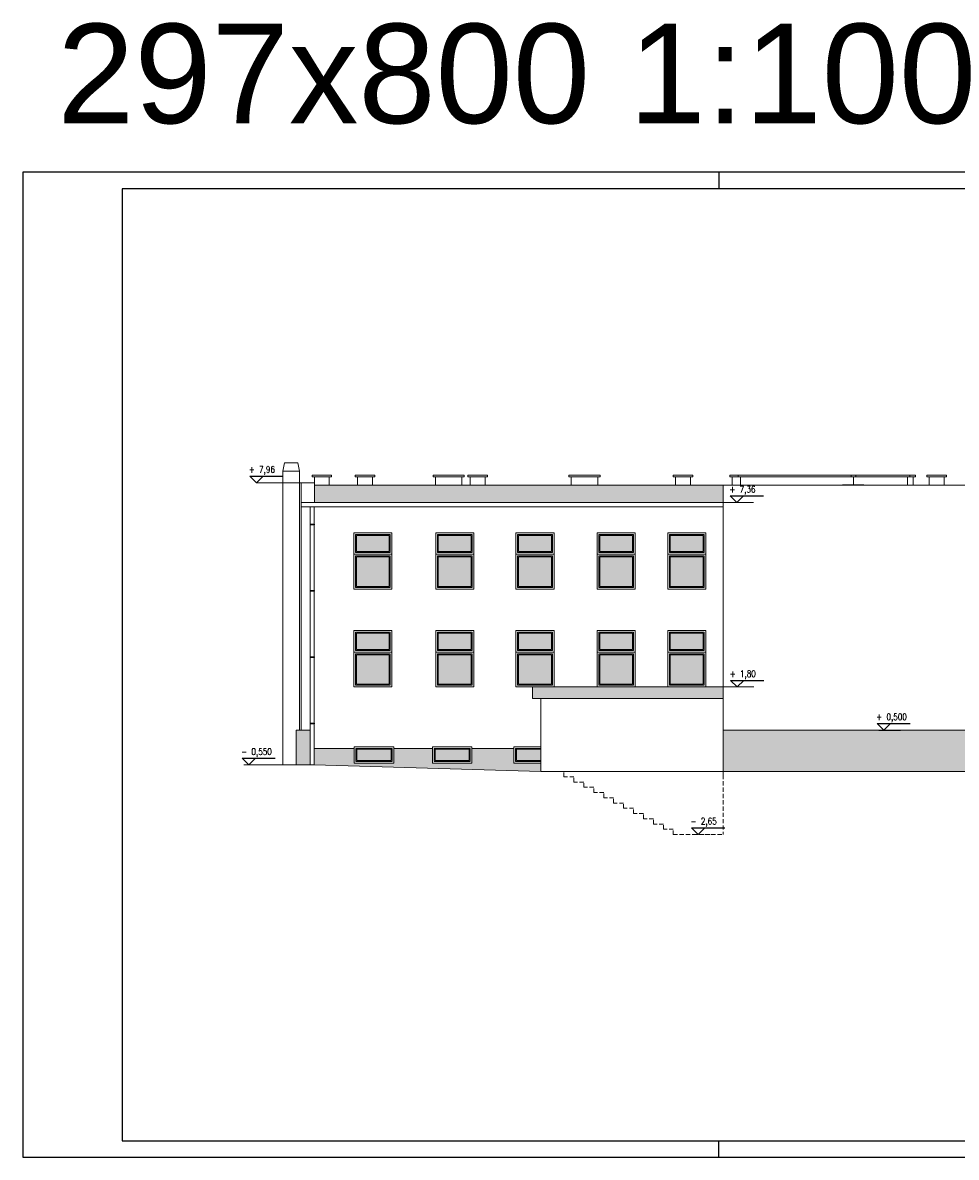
# Model space of a CAD drawing. Header units: millimetres. Extents: x 64838 to 107664, y -36848 to 0.
# Tile 71 of 109: x 85601 to 88418, y -36848 to -33427. Entities that reach past the tile are written whole.
import ezdxf
from ezdxf.enums import TextEntityAlignment as Align

# ---------------------------------------------------------------- set-up
doc = ezdxf.new("R2010")
doc.units = ezdxf.units.MM
doc.linetypes.add('DASHED', pattern=[19.05, 12.7, -6.35])
doc.layers.add('A-Opis', color=7, linetype='Continuous', lineweight=15)
doc.layers.add('OPIS', color=7, linetype='Continuous', lineweight=5)
doc.layers.add('e-cad_cienkie', color=1, linetype='Continuous')
doc.layers.add('e-cad_opisy', color=7, linetype='Continuous')
doc.styles.add('e-cad_1', font='simplex.shx', dxfattribs={"width": 0.8})
doc.styles.get("Standard").update_dxf_attribs({"font": 'arial.ttf'})

# ---------------------------------------------------------------- blocks, each defined once
blk = doc.blocks.new('e-cad_kota_3')
blk.add_line((-2, 2), (8, 2))
blk.add_lwpolyline([(-2, 2), (0, 0), (2, 2)])
at = {"style": 'e-cad_1', "width": 0.8}
blk.add_attdef('ZNAK', text='', height=2, dxfattribs=at).set_placement((-0.5, 3), align=Align.RIGHT)
blk.add_attdef('RZEDNA', (0.8, 3), '', height=2, dxfattribs=at)

msp = doc.modelspace()

# ---------------------------------------------------------------- hatches: boundary and pattern name
at = {"layer": 'A-Opis'}
h = msp.add_hatch(color=135, dxfattribs=at)
h.set_gradient(color1=(103, 145, 152), color2=(200, 215, 218), rotation=45, one_color=1, name='SPHERICAL')
h.paths.add_polyline_path([(86608.53, -35126.67), (86608.53, -35037.67), (86707.53, -35037.67), (86707.53, -35126.67)])
h.paths.add_polyline_path([(86608.53, -35021.67), (86608.53, -34972.67), (86707.53, -34972.67), (86707.53, -35021.67)])
h = msp.add_hatch(color=135, dxfattribs=at)
h.set_gradient(color1=(103, 145, 152), color2=(200, 215, 218), rotation=45, one_color=1, name='SPHERICAL')
h.paths.add_polyline_path([(86855.53, -35126.67), (86855.53, -35037.67), (86954.53, -35037.67), (86954.53, -35126.67)])
h.paths.add_polyline_path([(86855.53, -35021.67), (86855.53, -34972.67), (86954.53, -34972.67), (86954.53, -35021.67)])
h = msp.add_hatch(color=135, dxfattribs=at)
h.set_gradient(color1=(103, 145, 152), color2=(200, 215, 218), rotation=45, one_color=1, name='SPHERICAL')
h.paths.add_polyline_path([(87097.53, -35126.67), (87097.53, -35037.67), (87196.53, -35037.67), (87196.53, -35126.67)])
h.paths.add_polyline_path([(87097.53, -35021.67), (87097.53, -34972.67), (87196.53, -34972.67), (87196.53, -35021.67)])
h = msp.add_hatch(color=135, dxfattribs=at)
h.set_gradient(color1=(103, 145, 152), color2=(200, 215, 218), rotation=45, one_color=1, name='SPHERICAL')
h.paths.add_polyline_path([(87342.53, -35126.67), (87342.53, -35037.67), (87441.53, -35037.67), (87441.53, -35126.67)])
h.paths.add_polyline_path([(87342.53, -35021.67), (87342.53, -34972.67), (87441.53, -34972.67), (87441.53, -35021.67)])
h = msp.add_hatch(color=135, dxfattribs=at)
h.set_gradient(color1=(103, 145, 152), color2=(200, 215, 218), rotation=45, one_color=1, name='SPHERICAL')
h.paths.add_polyline_path([(87555.53, -35126.67), (87555.53, -35037.67), (87654.53, -35037.67), (87654.53, -35126.67)])
h.paths.add_polyline_path([(87555.53, -35021.67), (87555.53, -34972.67), (87654.53, -34972.67), (87654.53, -35021.67)])
h = msp.add_hatch(color=135, dxfattribs=at)
h.set_gradient(color1=(103, 145, 152), color2=(200, 215, 218), rotation=45, one_color=1, name='SPHERICAL')
h.paths.add_polyline_path([(86608.53, -35421.67), (86608.53, -35332.67), (86707.53, -35332.67), (86707.53, -35421.67)])
h.paths.add_polyline_path([(86608.53, -35316.67), (86608.53, -35267.67), (86707.53, -35267.67), (86707.53, -35316.67)])
h = msp.add_hatch(color=135, dxfattribs=at)
h.set_gradient(color1=(103, 145, 152), color2=(200, 215, 218), rotation=45, one_color=1, name='SPHERICAL')
h.paths.add_polyline_path([(86855.53, -35421.67), (86855.53, -35332.67), (86954.53, -35332.67), (86954.53, -35421.67)])
h.paths.add_polyline_path([(86855.53, -35316.67), (86855.53, -35267.67), (86954.53, -35267.67), (86954.53, -35316.67)])
h = msp.add_hatch(color=135, dxfattribs=at)
h.set_gradient(color1=(103, 145, 152), color2=(200, 215, 218), rotation=45, one_color=1, name='SPHERICAL')
h.paths.add_polyline_path([(87097.53, -35421.67), (87097.53, -35332.67), (87196.53, -35332.67), (87196.53, -35421.67)])
h.paths.add_polyline_path([(87097.53, -35316.67), (87097.53, -35267.67), (87196.53, -35267.67), (87196.53, -35316.67)])
h = msp.add_hatch(color=135, dxfattribs=at)
h.set_gradient(color1=(103, 145, 152), color2=(200, 215, 218), rotation=45, one_color=1, name='SPHERICAL')
h.paths.add_polyline_path([(87342.53, -35421.67), (87342.53, -35332.67), (87441.53, -35332.67), (87441.53, -35421.67)])
h.paths.add_polyline_path([(87342.53, -35316.67), (87342.53, -35267.67), (87441.53, -35267.67), (87441.53, -35316.67)])
h = msp.add_hatch(color=135, dxfattribs=at)
h.set_gradient(color1=(103, 145, 152), color2=(200, 215, 218), rotation=45, one_color=1, name='SPHERICAL')
h.paths.add_polyline_path([(87555.53, -35421.67), (87555.53, -35332.67), (87654.53, -35332.67), (87654.53, -35421.67)])
h.paths.add_polyline_path([(87555.53, -35316.67), (87555.53, -35267.67), (87654.53, -35267.67), (87654.53, -35316.67)])
h = msp.add_hatch(color=135, dxfattribs=at)
h.set_gradient(color1=(103, 145, 152), color2=(200, 215, 218), rotation=45, one_color=1, name='SPHERICAL')
h.paths.add_polyline_path([(86845.91, -35617.67), (86845.91, -35651.67), (86948.91, -35651.67), (86948.91, -35617.67)])
h.paths.add_polyline_path([(86609.91, -35617.67), (86609.91, -35651.67), (86712.91, -35651.67), (86712.91, -35617.67)])
h.paths.add_polyline_path([(87090.91, -35651.67), (87090.91, -35617.67), (87164.53, -35617.67), (87164.53, -35651.67)])
at = {"layer": 'OPIS', "ltscale": 4}
h = msp.add_hatch(dxfattribs=at)
h.set_pattern_fill('AR-SAND', color=254, scale=0.1)
h.paths.add_polyline_path([(90111.53, -34775.67), (90454.4, -34775.67), (90466.4, -34775.67), (90521.53, -34775.67), (91984.51, -34775.67), (92491.53, -34775.67), (92491.53, -34786.92), (92454.53, -34786.92), (92454.53, -34791.92), (92461.53, -34791.92), (92461.53, -34881.92), (91941.38, -34881.92), (91961.38, -34861.92), (91921.38, -34861.92), (91941.38, -34881.92), (91663.53, -34881.92), (91663.53, -34816.92), (91670.53, -34816.92), (91670.53, -34811.92), (91569.53, -34811.92), (91569.53, -34816.92), (91576.53, -34816.92), (91576.53, -34881.92), (91393.53, -34881.92), (91393.53, -34816.92), (91400.53, -34816.92), (91400.53, -34811.92), (91331.53, -34811.92), (91331.53, -34816.92), (91338.53, -34816.92), (91338.53, -34881.92), (91318.53, -34881.92), (91318.53, -34816.92), (91325.53, -34816.92), (91325.53, -34811.92), (91065.53, -34811.92), (91065.53, -34816.92), (91072.53, -34816.92), (91072.53, -34881.92), (90952.53, -34881.92), (90952.53, -34816.92), (90959.53, -34816.92), (90959.53, -34811.92), (90796.53, -34811.92), (90796.53, -34816.92), (90803.53, -34816.92), (90803.53, -34881.92), (90111.53, -34881.92), (90111.53, -34838.32)])
h.paths.add_polyline_path([(91943.42, -34822.16), (91943.42, -34857.87), (92004.09, -34857.87), (92004.09, -34822.16)], flags=24)
h.paths.add_polyline_path([(91932.09, -34850.49), (91932.09, -34876.2), (91954.38, -34876.2), (91954.38, -34850.49)], flags=24)
h.paths.add_polyline_path([(88684.53, -34873.7), (88684.53, -34821.36), (89231.91, -34821.36), (89231.91, -34843.7), (89271.91, -34843.7), (89271.91, -34821.36), (90071.53, -34821.36), (90071.53, -34873.7), (88866.43, -34873.7), (88874.53, -34865.6), (88834.53, -34865.6), (88842.63, -34873.7)])
h.paths.add_polyline_path([(88856.58, -34825.84), (88856.58, -34861.55), (88918.01, -34861.55), (88918.01, -34825.84)], flags=24)
h.paths.add_polyline_path([(87714.53, -34873.7), (87714.53, -34821.36), (86481.53, -34821.36), (86481.53, -34873.7)])
h.paths.add_polyline_path([(87139.53, -35464.67), (87139.53, -35429.67), (87714.53, -35429.67), (87714.53, -35464.67)])
h.paths.add_polyline_path([(88845.25, -34854.17), (88845.25, -34879.89), (88867.53, -34879.89), (88867.53, -34854.17)], flags=24)
at = {"layer": 'OPIS', "linetype": 'Continuous', "lineweight": 13}
h = msp.add_hatch(dxfattribs=at)
h.set_pattern_fill('AR-BRSTD', color=9, scale=0.1)
h.paths.add_polyline_path([(88684.53, -35684.68), (88684.53, -35624.67), (88684.53, -35609.67), (88684.53, -35559.67), (87714.53, -35559.67), (87714.53, -35684.68)])
h.paths.add_polyline_path([(91295.53, -35669.67), (91295.53, -35624.67), (90106.07, -35624.67), (90106.05, -35669.67)])
h.paths.add_polyline_path([(92497.01, -35669.67), (92497, -35624.67), (91307.33, -35624.67), (91307.32, -35669.67)])
h.paths.add_polyline_path([(87164.53, -35684.67), (87164.53, -35659.67), (87082.91, -35659.67), (87082.91, -35614.67), (86956.91, -35614.67), (86956.91, -35659.67), (86837.91, -35659.67), (86837.91, -35614.67), (86720.91, -35614.67), (86720.91, -35659.67), (86601.91, -35659.67), (86601.91, -35614.67), (86481.07, -35614.67), (86481.05, -35664.67)])
h.paths.add_polyline_path([(89431.53, -35649.67), (89431.53, -35624.67), (89886.53, -35624.67), (89886.53, -35639.67), (89851.53, -35639.67), (89851.53, -35654.67), (89816.53, -35654.67), (89816.53, -35669.67), (89504.03, -35664.67), (89504.03, -35649.67), (89524.03, -35629.67), (89484.03, -35629.67), (89504.03, -35649.67)])
h.paths.add_polyline_path([(89006.92, -35665.38), (89006.92, -35624.67), (88701.46, -35624.67), (88701.45, -35683.68)])
h.paths.add_polyline_path([(86469.27, -35664.72), (86469.27, -35559.67), (86426.53, -35559.67), (86426.53, -35664.7)])
h.paths.add_polyline_path([(89098.37, -35659.9), (89098.37, -35624.67), (89011.12, -35624.67), (89011.12, -35665.13)])
h.paths.add_polyline_path([(89189.78, -35654.42), (89189.78, -35624.67), (89102.57, -35624.67), (89102.57, -35659.65)])
h.paths.add_polyline_path([(89264.83, -35649.92), (89264.83, -35624.67), (89193.98, -35624.67), (89193.98, -35654.17)])
h.paths.add_polyline_path([(89269.03, -35649.67), (89269.03, -35624.67), (89331.53, -35624.67), (89331.53, -35649.67)])
h.paths.add_polyline_path([(90094.27, -35669.67), (90094.27, -35624.67), (90071.53, -35624.67), (90071.53, -35669.67)])
h.paths.add_polyline_path([(92531.53, -35669.67), (92531.53, -35624.67), (92508.8, -35624.67), (92508.8, -35669.67)])

# ---------------------------------------------------------------- linework, layer by layer
at = {"layer": 'e-cad_cienkie', "ltscale": 4}
msp.add_line((88184.53, -35559.67), (88249.53, -35559.67), dxfattribs=at)
at = {"layer": 'e-cad_opisy', "ltscale": 4}
msp.add_line((88139.82, -34821.36), (88074.82, -34821.36), dxfattribs=at)
for points in [[(85601.41, -36847.82), (93601.41, -36847.82), (93601.41, -33877.82), (85851.41, -33877.82), (85851.41, -33877.82), (85601.41, -33877.82), (85601.41, -36847.82)], [(87701.41, -33877.82), (87701.41, -33927.82)], [(85901.41, -36797.82), (93551.41, -36797.82), (93551.41, -33927.82), (85901.41, -33927.82), (85901.41, -36797.82)], [(87701.41, -36847.82), (87701.41, -36797.82)]]:
    msp.add_lwpolyline(points, dxfattribs=at)
at = {"layer": 'OPIS'}
for p, q in [((86391.64, -34753.7), (86386.64, -34778.7)), ((86391.64, -34753.7), (86431.64, -34753.7)), ((86431.64, -34753.7), (86436.64, -34778.7)), ((86386.64, -35664.7), (86386.64, -34778.7)), ((86386.64, -34778.7), (86436.64, -34778.7)), ((86436.64, -35559.67), (86436.64, -34778.7)), ((86486.53, -34791.36), (86526.53, -34791.36)), ((86616.53, -34791.36), (86656.53, -34791.36)), ((86956.53, -34791.36), (86996.53, -34791.36)), ((87576.53, -34791.36), (87616.53, -34791.36)), ((87747.03, -34791.36), (87787.03, -34791.36)), ((88068.53, -34791.36), (88108.53, -34791.36)), ((88154.53, -34791.36), (88194.53, -34791.36)), ((88248.03, -34791.36), (88288.03, -34791.36)), ((88341.53, -34791.36), (88381.53, -34791.36)), ((86306.65, -34813.7), (86441.53, -34813.7)), ((86441.53, -34813.7), (86441.53, -35559.67)), ((86441.53, -34813.7), (86481.53, -34813.7)), ((86481.53, -34796.36), (86481.53, -34821.36)), ((86481.53, -34813.7), (86481.53, -34873.7)), ((86481.53, -34821.36), (88684.53, -34821.36)), ((86486.53, -34796.36), (86526.53, -34796.36)), ((86526.53, -34796.36), (86526.53, -34821.36)), ((86611.53, -34796.36), (86611.53, -34821.36)), ((86616.53, -34796.36), (86656.53, -34796.36)), ((86656.53, -34796.36), (86656.53, -34821.36)), ((86846.53, -34796.36), (86846.53, -34821.36)), ((86926.53, -34796.36), (86926.53, -34821.36)), ((86951.53, -34796.36), (86951.53, -34821.36)), ((86956.53, -34796.36), (86996.53, -34796.36)), ((86996.53, -34796.36), (86996.53, -34821.36)), ((87256.53, -34796.36), (87256.53, -34821.36)), ((87336.53, -34796.36), (87336.53, -34821.36)), ((87571.53, -34796.36), (87571.53, -34821.36)), ((87576.53, -34796.36), (87616.53, -34796.36)), ((87616.53, -34796.36), (87616.53, -34821.36)), ((87714.53, -34821.36), (87714.53, -35694.67)), ((87742.03, -34796.36), (87742.03, -34821.36)), ((87747.03, -34796.36), (87787.03, -34796.36)), ((87767.53, -34796.36), (87767.53, -34821.36)), ((88068.53, -34796.36), (88108.53, -34796.36)), ((88108.53, -34796.36), (88108.53, -34821.36)), ((88154.53, -34796.36), (88194.53, -34796.36)), ((88248.03, -34796.36), (88288.03, -34796.36)), ((88271.53, -34796.36), (88271.53, -34821.36)), ((88288.03, -34796.36), (88288.03, -34821.36)), ((88336.53, -34796.36), (88336.53, -34821.36)), ((88341.53, -34796.36), (88381.53, -34796.36)), ((88381.53, -34796.36), (88381.53, -34821.36)), ((86441.53, -34873.7), (87714.53, -34873.7)), ((86441.53, -34886.82), (87714.53, -34886.82)), ((86469.27, -34886.82), (86469.27, -34911.62)), ((86481.26, -34886.82), (86481.24, -34917.46)), ((87714.53, -34873.7), (87806.56, -34873.7)), ((86469.27, -34911.62), (86469.27, -35664.72)), ((86481.24, -34917.46), (86481.05, -35664.72)), ((87139.53, -35464.67), (87139.53, -35429.67)), ((87139.53, -35429.67), (87714.53, -35429.67)), ((87714.53, -35429.67), (87807.56, -35429.67)), ((87139.53, -35464.67), (87714.53, -35464.67)), ((87164.53, -35464.67), (87164.53, -35684.68)), ((86436.64, -35559.67), (86436.64, -35528.94)), ((86426.53, -35559.67), (86426.53, -35664.7)), ((86469.27, -35559.67), (86426.53, -35559.67)), ((87714.53, -35559.67), (88684.53, -35559.67)), ((86601.91, -35614.67), (86481.08, -35614.67)), ((86715.91, -35614.67), (86606.91, -35614.67)), ((86837.91, -35614.67), (86720.91, -35614.67)), ((86951.91, -35614.67), (86842.91, -35614.67)), ((87082.91, -35614.67), (86956.91, -35614.67)), ((87164.53, -35614.67), (87087.91, -35614.67)), ((86268.52, -35664.67), (86333.52, -35664.67)), ((86283.52, -35664.67), (86481.05, -35664.72)), ((86481.05, -35664.67), (87164.53, -35684.67)), ((87164.83, -35684.68), (88684.83, -35684.68))]:
    msp.add_line(p, q, dxfattribs=at)
at = {"layer": 'OPIS', "linetype": 'DASHED'}
for p, q in [((87234.53, -35684.68), (87204.53, -35684.68)), ((87234.53, -35684.71), (87204.53, -35684.71)), ((87234.53, -35700.54), (87234.53, -35684.71)), ((87264.53, -35700.54), (87234.53, -35700.54)), ((87264.53, -35716.37), (87264.53, -35700.54)), ((87294.53, -35716.37), (87264.53, -35716.37)), ((87294.53, -35732.2), (87294.53, -35716.37)), ((87714.53, -35694.67), (87714.53, -35874.67)), ((87324.53, -35732.2), (87294.53, -35732.2)), ((87324.53, -35748.03), (87324.53, -35732.2)), ((87354.53, -35748.03), (87324.53, -35748.03)), ((87354.53, -35763.86), (87354.53, -35748.03)), ((87384.53, -35763.86), (87354.53, -35763.86)), ((87384.53, -35779.69), (87384.53, -35763.86)), ((87414.53, -35779.69), (87384.53, -35779.69)), ((87414.53, -35795.52), (87414.53, -35779.69)), ((87444.53, -35795.52), (87414.53, -35795.52)), ((87444.53, -35811.35), (87444.53, -35795.52)), ((87474.53, -35811.35), (87444.53, -35811.35)), ((87474.53, -35827.18), (87474.53, -35811.35)), ((87504.53, -35827.18), (87474.53, -35827.18)), ((87504.53, -35843.01), (87504.53, -35827.18)), ((87534.53, -35843.01), (87504.53, -35843.01)), ((87534.53, -35858.84), (87534.53, -35843.01)), ((87564.53, -35858.84), (87534.53, -35858.84)), ((87564.53, -35874.67), (87564.53, -35858.84)), ((87564.53, -35874.67), (87714.53, -35874.67)), ((87564.53, -35874.67), (87714.53, -35874.67)), ((87624.53, -35874.67), (87689.53, -35874.67))]:
    msp.add_line(p, q, dxfattribs=at)
at = {"layer": 'OPIS'}
for points in [[(86474.53, -34796.36), (86533.53, -34796.36), (86533.53, -34791.36), (86474.53, -34791.36)], [(86604.53, -34796.36), (86663.53, -34796.36), (86663.53, -34791.36), (86604.53, -34791.36)], [(86839.53, -34796.36), (86933.53, -34796.36), (86933.53, -34791.36), (86839.53, -34791.36)], [(86944.53, -34796.36), (87003.53, -34796.36), (87003.53, -34791.36), (86944.53, -34791.36)], [(87249.53, -34796.36), (87343.53, -34796.36), (87343.53, -34791.36), (87249.53, -34791.36)], [(87564.53, -34796.36), (87623.53, -34796.36), (87623.53, -34791.36), (87564.53, -34791.36)], [(87735.03, -34796.36), (87760.53, -34796.36), (87760.53, -34791.36), (87735.03, -34791.36)], [(87760.53, -34796.36), (88115.53, -34796.36), (88115.53, -34791.36), (87760.53, -34791.36)], [(88101.53, -34796.36), (88278.53, -34796.36), (88278.53, -34791.36), (88101.53, -34791.36)], [(88101.53, -34796.36), (88115.53, -34796.36), (88115.53, -34791.36), (88101.53, -34791.36)], [(88278.53, -34796.36), (88295.03, -34796.36), (88295.03, -34791.36), (88278.53, -34791.36)], [(88329.53, -34796.36), (88388.53, -34796.36), (88388.53, -34791.36), (88329.53, -34791.36)], [(86468.77, -34938.91), (86481.77, -34938.91), (86481.77, -34940.91), (86468.77, -34940.91)], [(86600.53, -34964.67), (86715.53, -34964.67), (86715.53, -35029.67), (86600.53, -35029.67)], [(86605.53, -34969.67), (86710.53, -34969.67), (86710.53, -35024.67), (86605.53, -35024.67)], [(86608.53, -34972.67), (86707.53, -34972.67), (86707.53, -35021.67), (86608.53, -35021.67)], [(86847.53, -34964.67), (86962.53, -34964.67), (86962.53, -35029.67), (86847.53, -35029.67)], [(86852.53, -34969.67), (86957.53, -34969.67), (86957.53, -35024.67), (86852.53, -35024.67)], [(86855.53, -34972.67), (86954.53, -34972.67), (86954.53, -35021.67), (86855.53, -35021.67)], [(87089.53, -34964.67), (87204.53, -34964.67), (87204.53, -35029.67), (87089.53, -35029.67)], [(87094.53, -34969.67), (87199.53, -34969.67), (87199.53, -35024.67), (87094.53, -35024.67)], [(87097.53, -34972.67), (87196.53, -34972.67), (87196.53, -35021.67), (87097.53, -35021.67)], [(87334.53, -34964.67), (87449.53, -34964.67), (87449.53, -35029.67), (87334.53, -35029.67)], [(87339.53, -34969.67), (87444.53, -34969.67), (87444.53, -35024.67), (87339.53, -35024.67)], [(87342.53, -34972.67), (87441.53, -34972.67), (87441.53, -35021.67), (87342.53, -35021.67)], [(87547.53, -34964.67), (87662.53, -34964.67), (87662.53, -35029.67), (87547.53, -35029.67)], [(87552.53, -34969.67), (87657.53, -34969.67), (87657.53, -35024.67), (87552.53, -35024.67)], [(87555.53, -34972.67), (87654.53, -34972.67), (87654.53, -35021.67), (87555.53, -35021.67)], [(86600.53, -35029.67), (86715.53, -35029.67), (86715.53, -35134.67), (86600.53, -35134.67)], [(86847.53, -35029.67), (86962.53, -35029.67), (86962.53, -35134.67), (86847.53, -35134.67)], [(87089.53, -35029.67), (87204.53, -35029.67), (87204.53, -35134.67), (87089.53, -35134.67)], [(87334.53, -35029.67), (87449.53, -35029.67), (87449.53, -35134.67), (87334.53, -35134.67)], [(87547.53, -35029.67), (87662.53, -35029.67), (87662.53, -35134.67), (87547.53, -35134.67)], [(86605.53, -35034.67), (86710.53, -35034.67), (86710.53, -35129.67), (86605.53, -35129.67)], [(86608.53, -35037.67), (86707.53, -35037.67), (86707.53, -35126.67), (86608.53, -35126.67)], [(86852.53, -35034.67), (86957.53, -35034.67), (86957.53, -35129.67), (86852.53, -35129.67)], [(86855.53, -35037.67), (86954.53, -35037.67), (86954.53, -35126.67), (86855.53, -35126.67)], [(87094.53, -35034.67), (87199.53, -35034.67), (87199.53, -35129.67), (87094.53, -35129.67)], [(87097.53, -35037.67), (87196.53, -35037.67), (87196.53, -35126.67), (87097.53, -35126.67)], [(87339.53, -35034.67), (87444.53, -35034.67), (87444.53, -35129.67), (87339.53, -35129.67)], [(87342.53, -35037.67), (87441.53, -35037.67), (87441.53, -35126.67), (87342.53, -35126.67)], [(87552.53, -35034.67), (87657.53, -35034.67), (87657.53, -35129.67), (87552.53, -35129.67)], [(87555.53, -35037.67), (87654.53, -35037.67), (87654.53, -35126.67), (87555.53, -35126.67)], [(86468.77, -35138.91), (86481.77, -35138.91), (86481.77, -35140.91), (86468.77, -35140.91)], [(86600.53, -35259.67), (86715.53, -35259.67), (86715.53, -35324.67), (86600.53, -35324.67)], [(86605.53, -35264.67), (86710.53, -35264.67), (86710.53, -35319.67), (86605.53, -35319.67)], [(86608.53, -35267.67), (86707.53, -35267.67), (86707.53, -35316.67), (86608.53, -35316.67)], [(86847.53, -35259.67), (86962.53, -35259.67), (86962.53, -35324.67), (86847.53, -35324.67)], [(86852.53, -35264.67), (86957.53, -35264.67), (86957.53, -35319.67), (86852.53, -35319.67)], [(86855.53, -35267.67), (86954.53, -35267.67), (86954.53, -35316.67), (86855.53, -35316.67)], [(87089.53, -35259.67), (87204.53, -35259.67), (87204.53, -35324.67), (87089.53, -35324.67)], [(87094.53, -35264.67), (87199.53, -35264.67), (87199.53, -35319.67), (87094.53, -35319.67)], [(87097.53, -35267.67), (87196.53, -35267.67), (87196.53, -35316.67), (87097.53, -35316.67)], [(87334.53, -35259.67), (87449.53, -35259.67), (87449.53, -35324.67), (87334.53, -35324.67)], [(87339.53, -35264.67), (87444.53, -35264.67), (87444.53, -35319.67), (87339.53, -35319.67)], [(87342.53, -35267.67), (87441.53, -35267.67), (87441.53, -35316.67), (87342.53, -35316.67)], [(87547.53, -35259.67), (87662.53, -35259.67), (87662.53, -35324.67), (87547.53, -35324.67)], [(87552.53, -35264.67), (87657.53, -35264.67), (87657.53, -35319.67), (87552.53, -35319.67)], [(87555.53, -35267.67), (87654.53, -35267.67), (87654.53, -35316.67), (87555.53, -35316.67)], [(86468.77, -35338.91), (86481.77, -35338.91), (86481.77, -35340.91), (86468.77, -35340.91)], [(86600.53, -35324.67), (86715.53, -35324.67), (86715.53, -35429.67), (86600.53, -35429.67)], [(86605.53, -35329.67), (86710.53, -35329.67), (86710.53, -35424.67), (86605.53, -35424.67)], [(86608.53, -35332.67), (86707.53, -35332.67), (86707.53, -35421.67), (86608.53, -35421.67)], [(86847.53, -35324.67), (86962.53, -35324.67), (86962.53, -35429.67), (86847.53, -35429.67)], [(86852.53, -35329.67), (86957.53, -35329.67), (86957.53, -35424.67), (86852.53, -35424.67)], [(86855.53, -35332.67), (86954.53, -35332.67), (86954.53, -35421.67), (86855.53, -35421.67)], [(87089.53, -35324.67), (87204.53, -35324.67), (87204.53, -35429.67), (87089.53, -35429.67)], [(87094.53, -35329.67), (87199.53, -35329.67), (87199.53, -35424.67), (87094.53, -35424.67)], [(87097.53, -35332.67), (87196.53, -35332.67), (87196.53, -35421.67), (87097.53, -35421.67)], [(87334.53, -35324.67), (87449.53, -35324.67), (87449.53, -35429.67), (87334.53, -35429.67)], [(87339.53, -35329.67), (87444.53, -35329.67), (87444.53, -35424.67), (87339.53, -35424.67)], [(87342.53, -35332.67), (87441.53, -35332.67), (87441.53, -35421.67), (87342.53, -35421.67)], [(87547.53, -35324.67), (87662.53, -35324.67), (87662.53, -35429.67), (87547.53, -35429.67)], [(87552.53, -35329.67), (87657.53, -35329.67), (87657.53, -35424.67), (87552.53, -35424.67)], [(87555.53, -35332.67), (87654.53, -35332.67), (87654.53, -35421.67), (87555.53, -35421.67)], [(86468.77, -35538.91), (86481.77, -35538.91), (86481.77, -35540.91), (86468.77, -35540.91)], [(86601.91, -35609.67), (86720.91, -35609.67), (86720.91, -35659.67), (86601.91, -35659.67)], [(86837.91, -35609.67), (86956.91, -35609.67), (86956.91, -35659.67), (86837.91, -35659.67)], [(86606.91, -35614.67), (86715.91, -35614.67), (86715.91, -35654.67), (86606.91, -35654.67)], [(86609.91, -35617.67), (86712.91, -35617.67), (86712.91, -35651.67), (86609.91, -35651.67)], [(86842.91, -35614.67), (86951.91, -35614.67), (86951.91, -35654.67), (86842.91, -35654.67)], [(86845.91, -35617.67), (86948.91, -35617.67), (86948.91, -35651.67), (86845.91, -35651.67)]]:
    msp.add_lwpolyline(points, close=True, dxfattribs=at)
for points in [[(87164.53, -35659.67), (87082.91, -35659.67), (87082.91, -35609.67), (87164.53, -35609.67)], [(87164.53, -35654.67), (87087.91, -35654.67), (87087.91, -35614.67), (87164.53, -35614.67)], [(87164.53, -35651.67), (87090.91, -35651.67), (87090.91, -35617.67), (87164.53, -35617.67)]]:
    msp.add_lwpolyline(points, dxfattribs=at)

# ---------------------------------------------------------------- block references
at = {"layer": 'e-cad_opisy', "ltscale": 4, "xscale": 10, "yscale": 10, "zscale": 10}
for p, values in [((86306.65, -34813.7), {'RZEDNA': '7,96', 'ZNAK': '+'}), ((87756.56, -34873.7), {'RZEDNA': '7,36', 'ZNAK': '+'}), ((87757.56, -35429.67), {'RZEDNA': '1,80', 'ZNAK': '+'}), ((88199.53, -35559.67), {'RZEDNA': '0,500', 'ZNAK': '+'}), ((86283.52, -35664.67), {'RZEDNA': '0,550', 'ZNAK': '-'}), ((87639.53, -35874.67), {'RZEDNA': '2,65', 'ZNAK': '-'})]:
    msp.add_blockref('e-cad_kota_3', p, dxfattribs=at).add_auto_attribs(values)

# ---------------------------------------------------------------- texts
at = {"layer": 'OPIS', "insert": (87091.99, -33582.02), "char_height": 300, "width": 2789.4033, "attachment_point": 5, "line_spacing_factor": 0.857143}
msp.add_mtext('{\\fArial|b0|i0|c0|p34;297x800 1:100}', dxfattribs=at)

doc.saveas('drawing.dxf')
